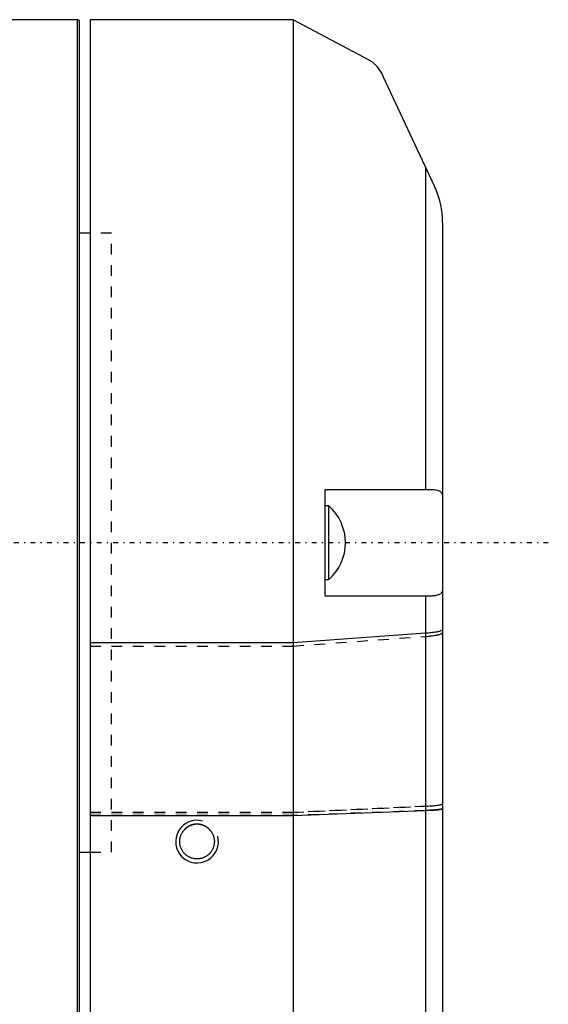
# Model space of a CAD drawing. Extents: x -109 to 109, y -1 to 887.
# Tile 15 of 15: x 59 to 109, y 677 to 769. Entities that reach past the tile are written whole.
import ezdxf

# ---------------------------------------------------------------- set-up
doc = ezdxf.new("R2010")
doc.units = 0
doc.linetypes.add('CENTER', pattern=[1.5, 0.45, -0.5, 0.05, -0.5])
doc.linetypes.add('DASHED', pattern=[2, 1, -1])
for name, color, linetype in [('AM_0', 7, 'CONTINUOUS'), ('AM_10', 7, 'CONTINUOUS'), ('AM_3', 7, 'DASHED'), ('AM_7', 7, 'CENTER')]:
    doc.layers.add(name, color=color, linetype=linetype)

msp = doc.modelspace()

# ---------------------------------------------------------------- linework, layer by layer
at = {"layer": 'AM_0', "color": 7, "linetype": 'CONTINUOUS'}
for p, q in [((64.8, 769), (40, 769)), ((64.8, 671), (64.8, 769)), ((65, 671.2), (65, 768.8)), ((85, 769), (66, 769)), ((66, 769), (66, 664.88)), ((92.13, 765.209), (85, 769)), ((85, 769), (85, 531)), ((98.24, 753.4), (93.47, 763.629)), ((97.408, 755.183), (97.408, 725)), ((99, 750), (99, 540.247)), ((66, 749), (65, 749)), ((88, 725), (97.591, 725)), ((88, 715), (88, 725)), ((88.343, 723.45), (88, 723.45)), ((88.343, 716.55), (88.343, 723.45)), ((88, 716.55), (88.343, 716.55)), ((97.591, 715), (88, 715)), ((97.408, 715), (97.408, 604.998)), ((97.408, 711.515), (85, 710.636)), ((85, 710.636), (66, 710.636)), ((85, 694.453), (97.408, 694.914)), ((66, 694.453), (85, 694.453)), ((65, 691), (66, 691))]:
    msp.add_line(p, q, dxfattribs=at)
msp.add_lwpolyline([(97.408, 694.914), (97.861, 694.934), (98.253, 694.96), (98.572, 694.991), (98.807, 695.025), (98.951, 695.061), (99, 695.098)], dxfattribs=at)
for points in [[(93.47, 763.629, 0), (93.317, 763.977, 0), (92.906, 764.578, 0), (92.398, 765.037, 0), (92.13, 765.208, 0)], [(99, 750, 0), (99, 750, 0), (99, 750, 0), (99, 750, 0), (99, 750, 0), (99, 750, 0), (99, 750, 0), (99, 750, 0), (99, 750, 0), (99, 750, 0), (99, 750, 0), (99, 750, 0), (99, 750, 0), (99, 750, 0), (99, 750, 0), (99, 750, 0), (99, 750, 0), (99, 750, 0), (99, 750, 0), (99, 750, 0), (99, 750, 0), (99, 750, 0), (99, 750, 0), (99, 750, 0), (99, 750, 0), (99, 750, 0), (99, 750, 0), (99, 750, 0), (99, 750, 0), (99, 750, 0), (99, 750, 0), (99, 750, 0), (99, 750, 0), (99, 750, 0), (99, 750.001, 0), (99, 750.001, 0), (99, 750.001, 0), (99, 750.001, 0), (99, 750.001, 0), (99, 750.001, 0), (99, 750.001, 0), (99, 750.001, 0), (99, 750.001, 0), (99, 750.001, 0), (99, 750.001, 0), (99, 750.001, 0), (99, 750.001, 0), (99, 750.001, 0), (99, 750.001, 0), (99, 750.001, 0), (99, 750.001, 0), (99, 750.001, 0), (99, 750.001, 0), (99, 750.001, 0), (99, 750.001, 0), (99, 750.001, 0), (99, 750.001, 0), (99, 750.001, 0), (99, 750.002, 0), (99, 750.002, 0), (99, 750.002, 0), (99, 750.002, 0), (99, 750.003, 0), (99, 750.003, 0), (99, 750.004, 0), (99, 750.004, 0), (99, 750.005, 0), (99, 750.005, 0), (99, 750.006, 0), (99, 750.006, 0), (99, 750.007, 0), (99, 750.009, 0), (99, 750.017, 0), (99, 750.025, 0), (99, 750.043, 0), (99, 750.076, 0), (98.999, 750.093, 0), (98.999, 750.109, 0), (98.999, 750.143, 0), (98.998, 750.176, 0), (98.995, 750.293, 0), (98.985, 750.492, 0), (98.978, 750.592, 0), (98.97, 750.692, 0), (98.95, 750.89, 0), (98.925, 751.087, 0), (98.896, 751.282, 0), (98.862, 751.476, 0), (98.823, 751.669, 0), (98.802, 751.764, 0), (98.78, 751.859, 0), (98.733, 752.048, 0), (98.68, 752.235, 0), (98.624, 752.42, 0), (98.563, 752.603, 0), (98.499, 752.784, 0), (98.465, 752.874, 0), (98.43, 752.963, 0), (98.357, 753.14, 0), (98.28, 753.314, 0), (98.24, 753.4, 0)], [(97.591, 725, 0), (97.664, 725, 0), (97.804, 724.998, 0), (97.938, 724.994, 0), (98.003, 724.99, 0), (98.066, 724.986, 0), (98.188, 724.976, 0), (98.302, 724.962, 0), (98.408, 724.943, 0), (98.507, 724.92, 0), (98.597, 724.892, 0), (98.638, 724.876, 0), (98.678, 724.858, 0), (98.75, 724.819, 0), (98.813, 724.774, 0), (98.867, 724.723, 0), (98.912, 724.666, 0), (98.947, 724.604, 0), (98.962, 724.57, 0), (98.973, 724.535, 0), (98.991, 724.461, 0), (98.999, 724.381, 0), (99, 724.339, 0)], [(99, 715.661, 0), (98.999, 715.618, 0), (98.99, 715.538, 0), (98.973, 715.464, 0), (98.961, 715.429, 0), (98.947, 715.396, 0), (98.912, 715.333, 0), (98.867, 715.276, 0), (98.813, 715.225, 0), (98.749, 715.18, 0), (98.677, 715.141, 0), (98.637, 715.124, 0), (98.596, 715.108, 0), (98.506, 715.08, 0), (98.408, 715.057, 0), (98.301, 715.038, 0), (98.187, 715.024, 0), (98.066, 715.014, 0), (98.002, 715.01, 0), (97.938, 715.006, 0), (97.804, 715.002, 0), (97.664, 715, 0), (97.591, 715, 0)], [(99, 711.876, 0), (98.999, 711.864, 0), (98.988, 711.839, 0), (98.966, 711.815, 0), (98.951, 711.802, 0), (98.934, 711.79, 0), (98.891, 711.766, 0), (98.838, 711.743, 0), (98.774, 711.72, 0), (98.7, 711.697, 0), (98.617, 711.675, 0), (98.572, 711.665, 0), (98.524, 711.654, 0), (98.422, 711.634, 0), (98.311, 711.615, 0), (98.192, 711.596, 0), (98.065, 711.579, 0), (97.931, 711.562, 0), (97.861, 711.555, 0), (97.789, 711.547, 0), (97.642, 711.533, 0), (97.488, 711.52, 0), (97.408, 711.515, 0)], [(74.812, 693.103, 0), (74.82, 693.113, 0), (74.836, 693.131, 0), (74.852, 693.15, 0), (74.86, 693.159, 0), (74.868, 693.168, 0), (74.885, 693.186, 0), (74.902, 693.203, 0), (74.919, 693.221, 0), (74.937, 693.238, 0), (74.955, 693.255, 0), (74.964, 693.264, 0), (74.973, 693.272, 0), (74.992, 693.289, 0), (75.011, 693.305, 0), (75.03, 693.321, 0), (75.049, 693.337, 0), (75.069, 693.353, 0), (75.079, 693.36, 0), (75.09, 693.368, 0), (75.11, 693.383, 0), (75.131, 693.397, 0), (75.141, 693.405, 0), (75.152, 693.412, 0), (75.173, 693.426, 0), (75.195, 693.439, 0), (75.206, 693.446, 0), (75.217, 693.453, 0), (75.239, 693.465, 0), (75.261, 693.478, 0), (75.284, 693.49, 0), (75.306, 693.502, 0), (75.329, 693.513, 0), (75.341, 693.519, 0), (75.352, 693.524, 0), (75.376, 693.535, 0), (75.399, 693.545, 0), (75.423, 693.555, 0), (75.447, 693.565, 0), (75.471, 693.574, 0), (75.483, 693.578, 0), (75.495, 693.583, 0), (75.519, 693.591, 0), (75.543, 693.599, 0), (75.568, 693.606, 0), (75.592, 693.613, 0), (75.617, 693.62, 0), (75.629, 693.623, 0), (75.642, 693.626, 0), (75.666, 693.632, 0), (75.691, 693.637, 0), (75.716, 693.642, 0), (75.741, 693.646, 0), (75.766, 693.65, 0), (75.778, 693.652, 0), (75.79, 693.654, 0), (75.815, 693.657, 0), (75.84, 693.66, 0), (75.865, 693.663, 0), (75.89, 693.665, 0), (75.914, 693.666, 0), (75.927, 693.667, 0), (75.939, 693.667, 0), (75.963, 693.668, 0), (75.988, 693.668, 0), (76, 693.669, 0), (76.012, 693.668, 0), (76.037, 693.668, 0), (76.061, 693.667, 0), (76.073, 693.667, 0), (76.086, 693.666, 0), (76.11, 693.665, 0), (76.135, 693.663, 0), (76.16, 693.66, 0), (76.185, 693.657, 0), (76.21, 693.654, 0), (76.222, 693.652, 0), (76.234, 693.65, 0), (76.259, 693.646, 0), (76.284, 693.642, 0), (76.309, 693.637, 0), (76.334, 693.632, 0), (76.358, 693.626, 0), (76.371, 693.623, 0), (76.383, 693.62, 0), (76.408, 693.613, 0), (76.432, 693.606, 0), (76.457, 693.599, 0), (76.481, 693.591, 0), (76.505, 693.583, 0), (76.517, 693.578, 0), (76.529, 693.574, 0), (76.553, 693.565, 0), (76.577, 693.555, 0), (76.601, 693.545, 0), (76.624, 693.535, 0), (76.648, 693.524, 0), (76.659, 693.519, 0), (76.671, 693.513, 0), (76.694, 693.502, 0), (76.716, 693.49, 0), (76.739, 693.478, 0), (76.761, 693.465, 0), (76.783, 693.453, 0), (76.794, 693.446, 0), (76.805, 693.439, 0), (76.827, 693.426, 0), (76.848, 693.412, 0), (76.859, 693.405, 0), (76.869, 693.397, 0), (76.89, 693.383, 0), (76.91, 693.368, 0), (76.921, 693.36, 0), (76.931, 693.353, 0), (76.951, 693.337, 0), (76.97, 693.321, 0), (76.989, 693.305, 0), (77.008, 693.289, 0), (77.027, 693.272, 0), (77.036, 693.264, 0), (77.045, 693.255, 0), (77.063, 693.238, 0), (77.081, 693.221, 0), (77.098, 693.203, 0), (77.115, 693.186, 0), (77.132, 693.168, 0), (77.14, 693.159, 0), (77.148, 693.15, 0), (77.164, 693.131, 0), (77.18, 693.113, 0), (77.188, 693.103, 0)], [(77.188, 693.103, 0), (77.21, 693.078, 0), (77.255, 693.026, 0), (77.297, 692.972, 0), (77.318, 692.944, 0), (77.338, 692.915, 0), (77.376, 692.856, 0), (77.412, 692.796, 0), (77.445, 692.734, 0), (77.476, 692.67, 0), (77.504, 692.605, 0), (77.517, 692.572, 0), (77.529, 692.538, 0), (77.551, 692.471, 0), (77.57, 692.403, 0), (77.586, 692.335, 0), (77.599, 692.266, 0), (77.609, 692.198, 0), (77.613, 692.164, 0), (77.616, 692.13, 0), (77.62, 692.062, 0), (77.621, 691.995, 0), (77.621, 691.961, 0), (77.619, 691.928, 0), (77.615, 691.86, 0), (77.607, 691.791, 0), (77.603, 691.757, 0), (77.597, 691.723, 0), (77.584, 691.654, 0), (77.567, 691.586, 0), (77.548, 691.518, 0), (77.525, 691.451, 0), (77.5, 691.385, 0), (77.486, 691.352, 0), (77.471, 691.32, 0), (77.44, 691.256, 0), (77.407, 691.194, 0), (77.37, 691.134, 0), (77.332, 691.076, 0), (77.291, 691.019, 0), (77.27, 690.992, 0), (77.248, 690.965, 0), (77.203, 690.914, 0), (77.157, 690.865, 0), (77.109, 690.818, 0), (77.058, 690.772, 0), (77.005, 690.729, 0), (76.978, 690.707, 0), (76.95, 690.687, 0), (76.893, 690.647, 0), (76.833, 690.61, 0), (76.772, 690.575, 0), (76.709, 690.542, 0), (76.644, 690.513, 0), (76.612, 690.499, 0), (76.579, 690.486, 0), (76.512, 690.462, 0), (76.444, 690.441, 0), (76.376, 690.423, 0), (76.307, 690.408, 0), (76.238, 690.397, 0), (76.204, 690.392, 0), (76.17, 690.388, 0), (76.101, 690.382, 0), (76.034, 690.379, 0), (76, 690.379, 0), (75.966, 690.379, 0), (75.899, 690.382, 0), (75.83, 690.388, 0), (75.796, 690.392, 0), (75.762, 690.397, 0), (75.693, 690.408, 0), (75.624, 690.423, 0), (75.556, 690.441, 0), (75.488, 690.462, 0), (75.421, 690.486, 0), (75.388, 690.499, 0), (75.356, 690.513, 0), (75.291, 690.542, 0), (75.228, 690.575, 0), (75.167, 690.61, 0), (75.107, 690.647, 0), (75.05, 690.687, 0), (75.022, 690.707, 0), (74.995, 690.729, 0), (74.942, 690.772, 0), (74.891, 690.818, 0), (74.843, 690.865, 0), (74.797, 690.914, 0), (74.752, 690.965, 0), (74.73, 690.992, 0), (74.709, 691.019, 0), (74.668, 691.076, 0), (74.63, 691.134, 0), (74.593, 691.194, 0), (74.56, 691.256, 0), (74.529, 691.32, 0), (74.514, 691.352, 0), (74.5, 691.385, 0), (74.475, 691.451, 0), (74.452, 691.518, 0), (74.433, 691.586, 0), (74.416, 691.654, 0), (74.403, 691.723, 0), (74.397, 691.757, 0), (74.393, 691.791, 0), (74.385, 691.86, 0), (74.381, 691.928, 0), (74.379, 691.961, 0), (74.379, 691.995, 0), (74.38, 692.062, 0), (74.384, 692.13, 0), (74.387, 692.164, 0), (74.391, 692.198, 0), (74.401, 692.266, 0), (74.414, 692.335, 0), (74.43, 692.403, 0), (74.449, 692.471, 0), (74.471, 692.538, 0), (74.483, 692.572, 0), (74.496, 692.605, 0), (74.524, 692.67, 0), (74.555, 692.734, 0), (74.588, 692.796, 0), (74.624, 692.856, 0), (74.662, 692.915, 0), (74.682, 692.944, 0), (74.703, 692.972, 0), (74.745, 693.026, 0), (74.79, 693.078, 0), (74.812, 693.103, 0)]]:
    msp.add_polyline3d(points, dxfattribs=at)
for centre, radius, start, end in [((64.8, 768.8), 0.2, 0, 90), ((85.303, 719.998), 4.6, 0.0287, 48.63379), ((85.303, 720.002), 4.6, 311.36621, 359.9713), ((76, 692), 1.621, 42.88777, 137.11223)]:
    msp.add_arc(centre, radius, start, end, dxfattribs=at)
at = {"layer": 'AM_10', "color": 7, "linetype": 'CONTINUOUS'}
msp.add_arc((76, 692), 2, 75, 15, dxfattribs=at)
at = {"layer": 'AM_3', "color": 6, "linetype": 'DASHED'}
for p, q in [((68, 749), (66, 749)), ((68, 691), (68, 749)), ((68, 691), (68, 749)), ((93.996, 715), (91.645, 715)), ((85, 710.323), (97.408, 711.224)), ((66, 710.323), (85, 710.323)), ((66, 694.742), (85, 694.742)), ((85, 694.741), (66, 694.741)), ((85, 694.742), (97.408, 695.317)), ((97.408, 695.316), (85, 694.741)), ((97.408, 694.916), (85, 694.455)), ((85, 694.455), (66, 694.455)), ((66, 691), (68, 691))]:
    msp.add_line(p, q, dxfattribs=at)
msp.add_lwpolyline([(97.408, 695.316), (97.861, 695.342), (98.253, 695.374), (98.572, 695.412), (98.807, 695.455), (98.951, 695.5), (99, 695.547)], dxfattribs=at)
for points in [[(97.408, 711.224, 0), (97.488, 711.23, 0), (97.642, 711.243, 0), (97.789, 711.257, 0), (97.861, 711.265, 0), (97.931, 711.273, 0), (98.065, 711.29, 0), (98.192, 711.308, 0), (98.311, 711.327, 0), (98.422, 711.346, 0), (98.524, 711.367, 0), (98.572, 711.378, 0), (98.617, 711.389, 0), (98.7, 711.411, 0), (98.774, 711.434, 0), (98.838, 711.458, 0), (98.891, 711.482, 0), (98.934, 711.507, 0), (98.951, 711.519, 0), (98.966, 711.532, 0), (98.988, 711.557, 0), (98.999, 711.582, 0), (99, 711.595, 0)], [(97.408, 695.317, 0), (97.487, 695.321, 0), (97.641, 695.329, 0), (97.789, 695.338, 0), (97.861, 695.343, 0), (97.931, 695.348, 0), (98.065, 695.359, 0), (98.192, 695.37, 0), (98.311, 695.382, 0), (98.422, 695.394, 0), (98.524, 695.407, 0), (98.572, 695.414, 0), (98.617, 695.42, 0), (98.7, 695.434, 0), (98.774, 695.449, 0), (98.838, 695.463, 0), (98.891, 695.478, 0), (98.934, 695.494, 0), (98.951, 695.501, 0), (98.966, 695.509, 0), (98.988, 695.525, 0), (98.999, 695.541, 0), (99, 695.548, 0)], [(99, 695.101, 0), (98.999, 695.095, 0), (98.988, 695.082, 0), (98.967, 695.07, 0), (98.952, 695.063, 0), (98.934, 695.057, 0), (98.89, 695.044, 0), (98.836, 695.032, 0), (98.775, 695.021, 0), (98.704, 695.01, 0), (98.621, 694.999, 0), (98.575, 694.993, 0), (98.527, 694.988, 0), (98.422, 694.977, 0), (98.31, 694.967, 0), (98.192, 694.958, 0), (98.071, 694.949, 0), (97.939, 694.941, 0), (97.869, 694.937, 0), (97.797, 694.933, 0), (97.645, 694.926, 0), (97.488, 694.919, 0), (97.408, 694.916, 0)]]:
    msp.add_polyline3d(points, dxfattribs=at)
at = {"layer": 'AM_7', "color": 4, "linetype": 'CENTER'}
msp.add_line((108.9, 720), (-108.9, 720), dxfattribs=at)

doc.saveas('drawing.dxf')
